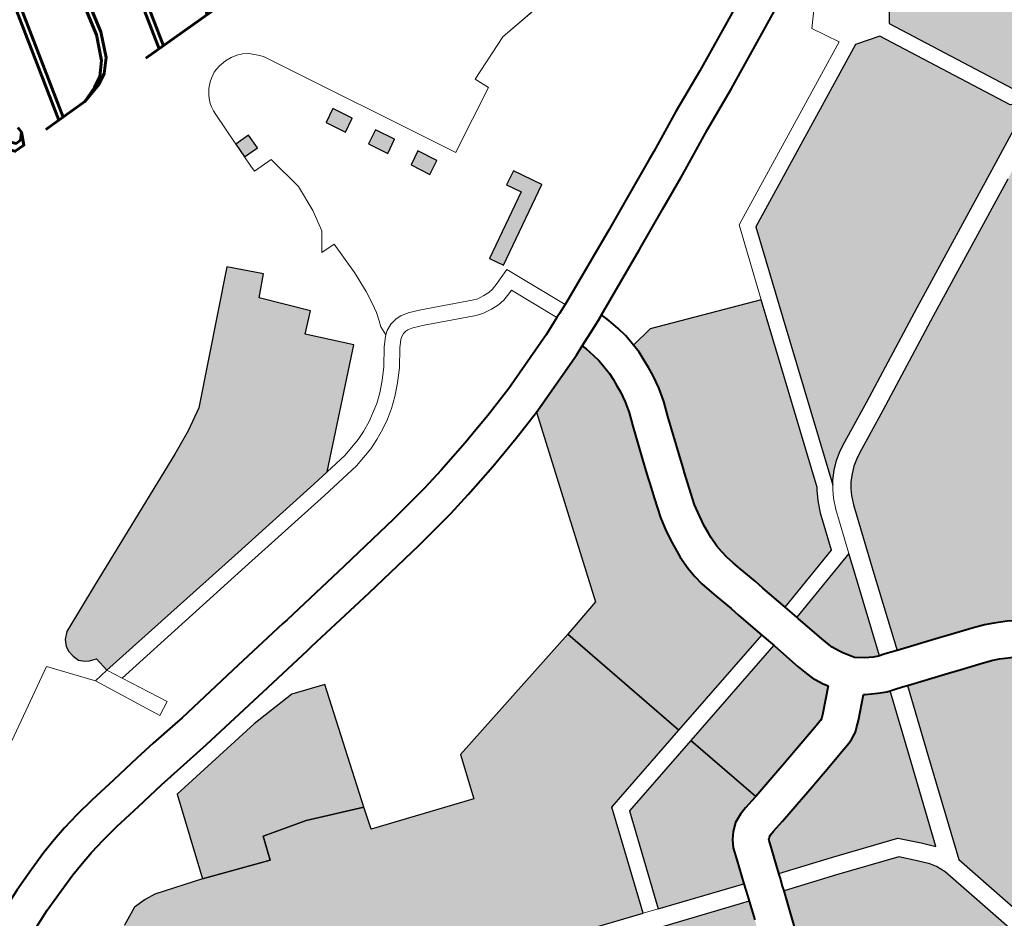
# Model space of a CAD drawing. Header units: metres. Extents: x 148316 to 148653, y 486436 to 486744.
# Tile 72 of 110: x 148543.29 to 148547.07, y 486719.75 to 486723.2. Entities that reach past the tile are written whole.
import ezdxf

# ---------------------------------------------------------------- set-up
doc = ezdxf.new("R2010")
doc.units = ezdxf.units.M
doc.header["$MEASUREMENT"] = 0
for name, color, linetype, lineweight in [('WVB-pen-brm-dik 018', 6, 'Continuous', 13), ('WVB-pen-dik 035', 1, 'Continuous', 40), ('WVB-raster-20%', 254, 'Continuous', 30), ('WVB-raster-60%', 253, 'Continuous', 30), ('WVB-tekst-dik 035', 1, 'Continuous', 40)]:
    doc.layers.add(name, color=color, linetype=linetype, lineweight=lineweight)
doc.styles.add('1 200   cursief   0.18', font='ITALICS.shx', dxfattribs={"height": 0.36})

# ---------------------------------------------------------------- blocks, each defined once
blk = doc.blocks.new('INZET')
at = {"layer": 'WVB-raster-20%'}
for points in [[(-0.098469, -0.043635), (-0.098462, -0.043335), (-0.098162, -0.043335), (-0.098168, -0.043635)], [(-0.096614, -0.04437), (-0.096808, -0.044005), (-0.096545, -0.043861), (-0.096351, -0.044226)], [(-0.096186, -0.045174), (-0.09638, -0.04481), (-0.096117, -0.044666), (-0.095923, -0.04503)], [(-0.106348, -0.050137), (-0.106384, -0.04984), (-0.106516, -0.0498), (-0.106592, -0.049749), (-0.106678, -0.049663), (-0.106723, -0.049542), (-0.106733, -0.04942), (-0.106723, -0.049314), (-0.106657, -0.049193), (-0.106541, -0.049086), (-0.105578, -0.048667), (-0.102875, -0.047509), (-0.102406, -0.047297), (-0.101984, -0.047052), (-0.099972, -0.045157), (-0.099473, -0.045676), (-0.099809, -0.046005), (-0.099151, -0.046778), (-0.099496, -0.047082), (-0.09885, -0.047797), (-0.100684, -0.049487), (-0.10103, -0.049531), (-0.103066, -0.049764)], [(-0.095761, -0.045973), (-0.095951, -0.045615), (-0.095688, -0.045471), (-0.095498, -0.045829)], [(-0.095619, -0.048216), (-0.095765, -0.047954), (-0.094525, -0.047263), (-0.094674, -0.046992), (-0.09441, -0.046848), (-0.094119, -0.04738)], [(-0.100655, -0.059926), (-0.101862, -0.059507), (-0.104398, -0.058649), (-0.107002, -0.057775), (-0.107231, -0.057703), (-0.107408, -0.05768), (-0.107568, -0.057663), (-0.107719, -0.057669), (-0.107863, -0.05768), (-0.108028, -0.057716), (-0.108208, -0.057774), (-0.110109, -0.058703), (-0.112111, -0.059689), (-0.113215, -0.057781), (-0.112224, -0.057252), (-0.112722, -0.056289), (-0.108913, -0.05433), (-0.108556, -0.054157), (-0.108307, -0.054157), (-0.108091, -0.054179), (-0.107178, -0.05447), (-0.105907, -0.054932), (-0.105752, -0.05448), (-0.105245, -0.054619), (-0.1049, -0.054713), (-0.103848, -0.055146), (-0.103983, -0.055575), (-0.102032, -0.056247), (-0.101746, -0.055401), (-0.098725, -0.05471), (-0.098055, -0.057456), (-0.099961, -0.057913)], [(-0.098749, -0.060586), (-0.100371, -0.060024), (-0.099731, -0.058166), (-0.097984, -0.057747), (-0.097593, -0.059351), (-0.097609, -0.059355), (-0.097878, -0.059416), (-0.098026, -0.059461), (-0.098196, -0.059534), (-0.098336, -0.059648), (-0.098435, -0.059761), (-0.098514, -0.059903), (-0.098593, -0.060131)], [(-0.095873, -0.066523), (-0.095956, -0.066182), (-0.096019, -0.06591), (-0.096046, -0.065799), (-0.096106, -0.065557), (-0.096151, -0.065367), (-0.096218, -0.065094), (-0.096256, -0.064951), (-0.096373, -0.064479), (-0.096401, -0.064364), (-0.096446, -0.064247), (-0.096538, -0.064086), (-0.096646, -0.063958), (-0.096799, -0.063856), (-0.096914, -0.063804), (-0.09711, -0.063739), (-0.097346, -0.063663), (-0.097614, -0.063571), (-0.09771, -0.063538), (-0.097962, -0.063453), (-0.098358, -0.063317), (-0.098429, -0.063292), (-0.098441, -0.063285), (-0.098474, -0.063259), (-0.098497, -0.063233), (-0.098516, -0.063198), (-0.098529, -0.063164), (-0.098565, -0.06301), (-0.098586, -0.062903), (-0.098623, -0.062709), (-0.098634, -0.06261), (-0.098639, -0.062494), (-0.098637, -0.062467), (-0.098624, -0.062388), (-0.098598, -0.062308), (-0.098539, -0.06213), (-0.098501, -0.062018), (-0.09832, -0.061499), (-0.0982, -0.061146), (-0.097199, -0.061479), (-0.096026, -0.061891), (-0.095777, -0.062156), (-0.095616, -0.062345), (-0.09554, -0.062465), (-0.095463, -0.062646), (-0.095068, -0.064302), (-0.09467, -0.066228)]]:
    blk.add_hatch(color=256, dxfattribs=at).paths.add_polyline_path(points)
at = {"layer": 'WVB-raster-20%', "extrusion": (0, 0, -1)}
for points in [[(0.085205, -0.051337), (0.084402, -0.050944), (0.082997, -0.050259), (0.082683, -0.050094), (0.081821, -0.049593), (0.080679, -0.048933), (0.082344, -0.046089), (0.086076, -0.047963), (0.086596, -0.048328), (0.086884, -0.048733), (0.085676, -0.051122)], [(0.092915, -0.055332), (0.09286, -0.055254), (0.092726, -0.055115), (0.092582, -0.054988), (0.092443, -0.054898), (0.092303, -0.054816), (0.091449, -0.054408), (0.089614, -0.053491), (0.086913, -0.052174), (0.085553, -0.051508), (0.085897, -0.051351), (0.087173, -0.048827), (0.087646, -0.048681), (0.091237, -0.050429), (0.091816, -0.05211)], [(0.090308, -0.060963), (0.087131, -0.060204), (0.08692, -0.059668), (0.087054, -0.059441), (0.087209, -0.059119), (0.087234, -0.05877), (0.087105, -0.058486), (0.087093, -0.058216), (0.086964, -0.057816), (0.087157, -0.057442), (0.088588, -0.056913), (0.088446, -0.056332), (0.086989, -0.055533), (0.08552, -0.0557), (0.0853, -0.055416), (0.084086, -0.054452), (0.085373, -0.051809), (0.086759, -0.052489), (0.089459, -0.053805), (0.091295, -0.054722), (0.092139, -0.055126), (0.092259, -0.055196), (0.09237, -0.055268), (0.092484, -0.055368), (0.092589, -0.055477), (0.092669, -0.055591), (0.092736, -0.055705), (0.09281, -0.055873), (0.093234, -0.057111), (0.093751, -0.05864), (0.092972, -0.058905), (0.092729, -0.058989), (0.092326, -0.059128), (0.092097, -0.059211), (0.09193, -0.059286), (0.0917, -0.059407), (0.091522, -0.059513), (0.091375, -0.05962), (0.091256, -0.059717), (0.091053, -0.059899), (0.090925, -0.060036), (0.090766, -0.060214), (0.090664, -0.060356), (0.090477, -0.060622), (0.090349, -0.060861)], [(0.09433, -0.066144), (0.094152, -0.066101), (0.093064, -0.065832), (0.093202, -0.065268), (0.092741, -0.064511), (0.091934, -0.064312), (0.091922, -0.06431), (0.092163, -0.063363), (0.092359, -0.062497), (0.092005, -0.061368), (0.091, -0.061128), (0.091074, -0.060991), (0.091236, -0.06076), (0.091314, -0.060651), (0.09144, -0.060509), (0.091543, -0.0604), (0.091711, -0.060249), (0.091801, -0.060176), (0.091908, -0.060098), (0.092043, -0.060017), (0.092237, -0.059915), (0.09236, -0.05986), (0.092559, -0.059788), (0.092958, -0.059651), (0.093199, -0.059567), (0.093976, -0.059303), (0.094445, -0.06066), (0.095114, -0.062599), (0.094726, -0.064226), (0.094631, -0.064687), (0.093733, -0.064466), (0.093601, -0.064995), (0.093931, -0.065496), (0.094439, -0.065617)], [(0.097302, -0.066153), (0.097233, -0.066135), (0.096715, -0.066008), (0.096726, -0.065965), (0.096786, -0.065723), (0.096832, -0.065532), (0.096897, -0.065267), (0.096934, -0.065124), (0.097052, -0.064647), (0.09707, -0.064573), (0.09708, -0.064547), (0.097114, -0.064489), (0.097116, -0.064486), (0.09714, -0.06447), (0.097169, -0.064457), (0.097328, -0.064405), (0.097568, -0.064327), (0.097841, -0.064233), (0.097935, -0.064201), (0.098187, -0.064116), (0.098589, -0.063978), (0.098711, -0.063935), (0.098829, -0.063872), (0.098958, -0.063767), (0.099069, -0.063643), (0.099155, -0.06349), (0.099201, -0.063363), (0.099249, -0.063158), (0.099273, -0.063038), (0.099316, -0.062813), (0.099332, -0.062662), (0.09934, -0.062483), (0.099333, -0.062382), (0.099306, -0.062221), (0.099263, -0.062089), (0.099203, -0.061908), (0.099163, -0.06179), (0.098982, -0.061271), (0.098862, -0.060918), (0.100485, -0.060355), (0.101094, -0.062121), (0.100889, -0.063047), (0.100628, -0.064093), (0.099297, -0.064554), (0.09755, -0.065157)]]:
    blk.add_hatch(color=256, dxfattribs=at).paths.add_polyline_path(points)
at = {"layer": 'WVB-raster-60%', "extrusion": (0, 0, -1)}
for points in [[(0.098055, -0.057456), (0.095695, -0.05689), (0.09584, -0.056326), (0.095882, -0.056134), (0.095977, -0.055775), (0.096018, -0.0556), (0.096064, -0.055415), (0.096091, -0.055226), (0.09611, -0.055027), (0.096107, -0.05476), (0.096094, -0.054628), (0.096074, -0.054447), (0.096036, -0.054199), (0.095974, -0.053916), (0.095858, -0.053556), (0.09576, -0.053265), (0.095728, -0.05317), (0.095658, -0.052961), (0.095392, -0.05218), (0.095295, -0.051922), (0.095238, -0.051711), (0.0952, -0.051507), (0.095188, -0.051369), (0.095175, -0.051226), (0.095167, -0.051091), (0.095178, -0.050882), (0.095187, -0.050771), (0.095215, -0.050634), (0.095257, -0.050447), (0.095288, -0.050357), (0.095479, -0.050436), (0.096689, -0.05087), (0.096743, -0.050886), (0.097932, -0.054512), (0.098725, -0.05471)], [(0.095019, -0.05671), (0.093655, -0.056336), (0.093416, -0.055636), (0.093316, -0.055409), (0.093216, -0.055238), (0.093185, -0.055194), (0.0921, -0.052013), (0.09197, -0.051635), (0.094033, -0.050851), (0.094475, -0.050917), (0.094466, -0.051092), (0.094477, -0.05128), (0.094491, -0.051433), (0.094506, -0.051601), (0.094554, -0.051866), (0.094628, -0.052137), (0.094733, -0.052416), (0.094995, -0.053186), (0.095065, -0.053393), (0.095097, -0.053487), (0.095193, -0.053775), (0.095298, -0.054098), (0.095347, -0.054327), (0.09538, -0.054538), (0.095397, -0.054701), (0.095407, -0.054798), (0.095409, -0.054998), (0.095396, -0.055143), (0.095376, -0.055281), (0.095337, -0.055437), (0.095298, -0.055607), (0.095201, -0.055969), (0.095159, -0.056164)], [(0.094083, -0.058529), (0.093565, -0.056998), (0.093423, -0.056583), (0.094948, -0.057001), (0.09494, -0.057035), (0.0948, -0.057617), (0.094752, -0.057794), (0.094731, -0.057861), (0.094665, -0.057998), (0.094624, -0.058071), (0.094495, -0.058272), (0.094344, -0.058393), (0.094196, -0.058477), (0.094107, -0.058521)], [(0.097593, -0.059351), (0.097019, -0.059209), (0.096771, -0.059147), (0.096674, -0.059122), (0.096397, -0.059053), (0.095858, -0.058915), (0.095739, -0.058884), (0.095731, -0.058882), (0.095696, -0.058863), (0.095678, -0.058849), (0.095612, -0.058789), (0.095227, -0.058425), (0.095285, -0.058323), (0.095384, -0.058119), (0.095424, -0.05799), (0.095478, -0.057791), (0.09562, -0.057198), (0.095624, -0.057181), (0.097984, -0.057747)], [(0.095327, -0.062144), (0.094776, -0.060546), (0.094308, -0.059192), (0.094369, -0.059173), (0.094525, -0.059096), (0.094738, -0.058975), (0.094766, -0.058952), (0.095136, -0.059303), (0.095226, -0.059384), (0.095313, -0.059453), (0.095443, -0.059521), (0.095528, -0.059553), (0.095686, -0.059593), (0.096224, -0.059731), (0.096504, -0.059801), (0.096601, -0.059826), (0.09685, -0.059888), (0.097447, -0.060036), (0.0977, -0.060094), (0.097786, -0.060119), (0.09783, -0.060139), (0.097849, -0.060154), (0.097859, -0.060165), (0.097873, -0.06019), (0.097932, -0.060359), (0.098088, -0.060814), (0.097086, -0.061148), (0.095829, -0.061589), (0.095516, -0.061923)]]:
    blk.add_hatch(color=256, dxfattribs=at).paths.add_polyline_path(points)
at = {"layer": 'WVB-raster-60%'}
blk.add_hatch(color=256, dxfattribs=at).paths.add_polyline_path([(-0.103848, -0.055146), (-0.1049, -0.054713), (-0.105245, -0.054619), (-0.105752, -0.05448), (-0.105907, -0.054932), (-0.107178, -0.05447), (-0.106628, -0.052864), (-0.10464, -0.052617), (-0.103716, -0.052576), (-0.103091, -0.05279)])
at = {"layer": 'WVB-pen-brm-dik 018'}
for p, q in [((-0.097999, -0.041969), (-0.098112, -0.042032)), ((-0.098112, -0.042032), (-0.097999, -0.041969)), ((-0.097932, -0.041948), (-0.097999, -0.041969)), ((-0.097999, -0.041969), (-0.097932, -0.041948)), ((-0.097848, -0.041927), (-0.097932, -0.041948)), ((-0.097932, -0.041948), (-0.097848, -0.041927)), ((-0.097698, -0.041914), (-0.097848, -0.041927)), ((-0.097848, -0.041927), (-0.097698, -0.041914)), ((-0.09757, -0.041927), (-0.097698, -0.041914)), ((-0.097698, -0.041914), (-0.09757, -0.041927)), ((-0.097453, -0.041953), (-0.09757, -0.041927)), ((-0.09757, -0.041927), (-0.097453, -0.041953)), ((-0.097352, -0.041995), (-0.097453, -0.041953)), ((-0.097453, -0.041953), (-0.097352, -0.041995)), ((-0.09725, -0.042063), (-0.097352, -0.041995)), ((-0.097352, -0.041995), (-0.09725, -0.042063)), ((-0.098305, -0.042213), (-0.098336, -0.042262)), ((-0.098336, -0.042262), (-0.098305, -0.042213)), ((-0.098265, -0.042162), (-0.098305, -0.042213)), ((-0.098305, -0.042213), (-0.098265, -0.042162)), ((-0.098168, -0.042073), (-0.098265, -0.042162)), ((-0.098265, -0.042162), (-0.098168, -0.042073)), ((-0.098112, -0.042032), (-0.098168, -0.042073)), ((-0.098168, -0.042073), (-0.098112, -0.042032)), ((-0.097122, -0.04219), (-0.09725, -0.042063)), ((-0.09725, -0.042063), (-0.097122, -0.04219)), ((-0.097052, -0.04227), (-0.097122, -0.04219)), ((-0.097122, -0.04219), (-0.097052, -0.04227)), ((-0.098372, -0.042327), (-0.098409, -0.042413)), ((-0.098409, -0.042413), (-0.098372, -0.042327)), ((-0.098336, -0.042262), (-0.098372, -0.042327)), ((-0.098372, -0.042327), (-0.098336, -0.042262)), ((-0.095112, -0.045917), (-0.097052, -0.04227)), ((-0.097052, -0.04227), (-0.095112, -0.045917)), ((-0.098441, -0.042563), (-0.098446, -0.042651)), ((-0.098446, -0.042651), (-0.098441, -0.042563)), ((-0.098428, -0.042482), (-0.098441, -0.042563)), ((-0.098441, -0.042563), (-0.098428, -0.042482)), ((-0.098409, -0.042413), (-0.098428, -0.042482)), ((-0.098428, -0.042482), (-0.098409, -0.042413)), ((-0.098446, -0.042651), (-0.098462, -0.043335)), ((-0.098462, -0.043335), (-0.098446, -0.042651)), ((-0.098469, -0.043635), (-0.098462, -0.043335)), ((-0.098462, -0.043335), (-0.098162, -0.043335)), ((-0.098162, -0.043335), (-0.098168, -0.043635)), ((-0.098469, -0.043635), (-0.098473, -0.043847)), ((-0.098473, -0.043847), (-0.098469, -0.043635)), ((-0.098168, -0.043635), (-0.098469, -0.043635)), ((-0.098473, -0.043847), (-0.098476, -0.043967)), ((-0.098476, -0.043967), (-0.098473, -0.043847)), ((-0.096545, -0.043861), (-0.096808, -0.044005)), ((-0.096351, -0.044226), (-0.096545, -0.043861)), ((-0.098476, -0.043967), (-0.098081, -0.043973)), ((-0.098081, -0.043973), (-0.098476, -0.043967)), ((-0.098081, -0.043973), (-0.097953, -0.044702)), ((-0.097953, -0.044702), (-0.098081, -0.043973)), ((-0.096808, -0.044005), (-0.096614, -0.04437)), ((-0.096614, -0.04437), (-0.096351, -0.044226)), ((-0.090703, -0.044414), (-0.093087, -0.044631)), ((-0.093087, -0.044631), (-0.090703, -0.044414)), ((-0.096117, -0.044666), (-0.09638, -0.04481)), ((-0.095923, -0.04503), (-0.096117, -0.044666)), ((-0.093087, -0.044631), (-0.093993, -0.044986)), ((-0.093993, -0.044986), (-0.093087, -0.044631)), ((-0.097953, -0.044702), (-0.097997, -0.045237)), ((-0.097997, -0.045237), (-0.097953, -0.044702)), ((-0.09638, -0.04481), (-0.096186, -0.045174)), ((-0.096186, -0.045174), (-0.095923, -0.04503)), ((-0.093993, -0.044986), (-0.093875, -0.045262)), ((-0.093875, -0.045262), (-0.093993, -0.044986)), ((-0.101984, -0.047052), (-0.099972, -0.045157)), ((-0.099972, -0.045157), (-0.099473, -0.045676)), ((-0.097997, -0.045237), (-0.098085, -0.045651)), ((-0.098085, -0.045651), (-0.097997, -0.045237)), ((-0.093875, -0.045262), (-0.095084, -0.0459)), ((-0.095084, -0.0459), (-0.093875, -0.045262)), ((-0.095688, -0.045471), (-0.095951, -0.045615)), ((-0.095951, -0.045615), (-0.095761, -0.045973)), ((-0.095498, -0.045829), (-0.095688, -0.045471)), ((-0.099473, -0.045676), (-0.099809, -0.046005)), ((-0.098085, -0.045651), (-0.098326, -0.045994)), ((-0.098326, -0.045994), (-0.098085, -0.045651)), ((-0.099809, -0.046005), (-0.099151, -0.046778)), ((-0.098326, -0.045994), (-0.098038, -0.045999)), ((-0.098038, -0.045999), (-0.098326, -0.045994)), ((-0.098038, -0.045999), (-0.098032, -0.046668)), ((-0.098032, -0.046668), (-0.098038, -0.045999)), ((-0.095761, -0.045973), (-0.095498, -0.045829)), ((-0.095084, -0.0459), (-0.095112, -0.045917)), ((-0.095112, -0.045917), (-0.095084, -0.0459)), ((-0.098032, -0.046668), (-0.098066, -0.047097)), ((-0.098066, -0.047097), (-0.098032, -0.046668)), ((-0.099151, -0.046778), (-0.099496, -0.047082)), ((-0.09441, -0.046848), (-0.094674, -0.046992)), ((-0.094119, -0.04738), (-0.09441, -0.046848)), ((-0.090378, -0.047357), (-0.089284, -0.046839)), ((-0.102406, -0.047297), (-0.101984, -0.047052)), ((-0.099496, -0.047082), (-0.09885, -0.047797)), ((-0.098066, -0.047097), (-0.0981, -0.047362)), ((-0.0981, -0.047362), (-0.098066, -0.047097)), ((-0.094674, -0.046992), (-0.094525, -0.047263)), ((-0.088104, -0.047042), (-0.088981, -0.04747)), ((-0.102875, -0.047509), (-0.102406, -0.047297)), ((-0.094525, -0.047263), (-0.095765, -0.047954)), ((-0.105578, -0.048667), (-0.102875, -0.047509)), ((-0.0981, -0.047362), (-0.098139, -0.047543)), ((-0.098139, -0.047543), (-0.0981, -0.047362)), ((-0.095619, -0.048216), (-0.094119, -0.04738)), ((-0.091208, -0.047731), (-0.090378, -0.047357)), ((-0.088981, -0.04747), (-0.090079, -0.04799)), ((-0.09819, -0.047701), (-0.098229, -0.047814)), ((-0.098229, -0.047814), (-0.09819, -0.047701)), ((-0.098139, -0.047543), (-0.09819, -0.047701)), ((-0.09819, -0.047701), (-0.098139, -0.047543)), ((-0.088155, -0.047947), (-0.087871, -0.047634)), ((-0.087871, -0.047634), (-0.088155, -0.047947)), ((-0.09885, -0.047797), (-0.100684, -0.049487)), ((-0.098229, -0.047814), (-0.098238, -0.047997)), ((-0.098238, -0.047997), (-0.098229, -0.047814)), ((-0.098043, -0.047882), (-0.098172, -0.047944)), ((-0.098172, -0.047944), (-0.098043, -0.047882)), ((-0.0979, -0.047857), (-0.098043, -0.047882)), ((-0.098043, -0.047882), (-0.0979, -0.047857)), ((-0.09779, -0.047864), (-0.0979, -0.047857)), ((-0.0979, -0.047857), (-0.09779, -0.047864)), ((-0.097643, -0.047902), (-0.09779, -0.047864)), ((-0.09779, -0.047864), (-0.097643, -0.047902)), ((-0.091999, -0.04811), (-0.091208, -0.047731)), ((-0.098264, -0.048018), (-0.098396, -0.048165)), ((-0.098396, -0.048165), (-0.098264, -0.048018)), ((-0.098238, -0.047997), (-0.098264, -0.048018)), ((-0.098264, -0.048018), (-0.098238, -0.047997)), ((-0.098172, -0.047944), (-0.098238, -0.047997)), ((-0.098238, -0.047997), (-0.098172, -0.047944)), ((-0.097415, -0.047994), (-0.097643, -0.047902)), ((-0.097643, -0.047902), (-0.097415, -0.047994)), ((-0.0965, -0.048418), (-0.097415, -0.047994)), ((-0.097415, -0.047994), (-0.0965, -0.048418)), ((-0.095765, -0.047954), (-0.095619, -0.048216)), ((-0.090079, -0.04799), (-0.090913, -0.048366)), ((-0.087873, -0.048458), (-0.088155, -0.047947)), ((-0.088155, -0.047947), (-0.087873, -0.048458)), ((-0.098396, -0.048165), (-0.098625, -0.048476)), ((-0.098625, -0.048476), (-0.098396, -0.048165)), ((-0.098057, -0.048236), (-0.098163, -0.048355)), ((-0.098163, -0.048355), (-0.098057, -0.048236)), ((-0.098011, -0.0482), (-0.098057, -0.048236)), ((-0.098057, -0.048236), (-0.098011, -0.0482)), ((-0.097951, -0.048171), (-0.098011, -0.0482)), ((-0.098011, -0.0482), (-0.097951, -0.048171)), ((-0.097883, -0.048159), (-0.097951, -0.048171)), ((-0.097951, -0.048171), (-0.097883, -0.048159)), ((-0.097837, -0.048162), (-0.097883, -0.048159)), ((-0.097883, -0.048159), (-0.097837, -0.048162)), ((-0.097737, -0.048188), (-0.097837, -0.048162)), ((-0.097837, -0.048162), (-0.097737, -0.048188)), ((-0.097534, -0.04827), (-0.097737, -0.048188)), ((-0.097737, -0.048188), (-0.097534, -0.04827)), ((-0.096611, -0.048698), (-0.097534, -0.04827)), ((-0.097534, -0.04827), (-0.096611, -0.048698)), ((-0.09279, -0.048475), (-0.092148, -0.048179)), ((-0.092148, -0.048179), (-0.091999, -0.04811)), ((-0.098163, -0.048355), (-0.098393, -0.048668)), ((-0.098393, -0.048668), (-0.098163, -0.048355)), ((-0.096397, -0.048453), (-0.0965, -0.048418)), ((-0.0965, -0.048418), (-0.096397, -0.048453)), ((-0.096264, -0.048473), (-0.096397, -0.048453)), ((-0.096397, -0.048453), (-0.096264, -0.048473)), ((-0.095919, -0.048429), (-0.096063, -0.04847)), ((-0.096063, -0.04847), (-0.095919, -0.048429)), ((-0.095613, -0.048319), (-0.095919, -0.048429)), ((-0.095919, -0.048429), (-0.095613, -0.048319)), ((-0.095089, -0.049518), (-0.095613, -0.048319)), ((-0.095613, -0.048319), (-0.095089, -0.049518)), ((-0.090913, -0.048366), (-0.091701, -0.048744)), ((-0.09148, -0.050214), (-0.087873, -0.048458)), ((-0.087873, -0.048458), (-0.09148, -0.050214)), ((-0.086884, -0.048733), (-0.086596, -0.048328)), ((-0.098625, -0.048476), (-0.098803, -0.048668)), ((-0.098803, -0.048668), (-0.098625, -0.048476)), ((-0.096151, -0.048481), (-0.096264, -0.048473)), ((-0.096264, -0.048473), (-0.096151, -0.048481)), ((-0.096063, -0.04847), (-0.096151, -0.048481)), ((-0.096151, -0.048481), (-0.096063, -0.04847)), ((-0.093601, -0.048849), (-0.09279, -0.048475)), ((-0.106541, -0.049086), (-0.105578, -0.048667)), ((-0.098979, -0.048834), (-0.099147, -0.048968)), ((-0.099147, -0.048968), (-0.098979, -0.048834)), ((-0.098803, -0.048668), (-0.098979, -0.048834)), ((-0.098979, -0.048834), (-0.098803, -0.048668)), ((-0.098393, -0.048668), (-0.09859, -0.048879)), ((-0.09859, -0.048879), (-0.098393, -0.048668)), ((-0.096467, -0.048746), (-0.096611, -0.048698)), ((-0.096611, -0.048698), (-0.096467, -0.048746)), ((-0.096297, -0.048771), (-0.096467, -0.048746)), ((-0.096467, -0.048746), (-0.096297, -0.048771)), ((-0.096144, -0.048782), (-0.096297, -0.048771)), ((-0.096297, -0.048771), (-0.096144, -0.048782)), ((-0.096003, -0.048765), (-0.096144, -0.048782)), ((-0.096144, -0.048782), (-0.096003, -0.048765)), ((-0.095827, -0.048715), (-0.096003, -0.048765)), ((-0.096003, -0.048765), (-0.095827, -0.048715)), ((-0.095775, -0.048696), (-0.095827, -0.048715)), ((-0.095827, -0.048715), (-0.095775, -0.048696)), ((-0.095366, -0.049632), (-0.095775, -0.048696)), ((-0.095775, -0.048696), (-0.095366, -0.049632)), ((-0.091855, -0.048815), (-0.092496, -0.04911)), ((-0.091701, -0.048744), (-0.091855, -0.048815)), ((-0.091237, -0.050429), (-0.087646, -0.048681)), ((-0.087646, -0.048681), (-0.087173, -0.048827)), ((-0.087173, -0.048827), (-0.085897, -0.051351)), ((-0.085676, -0.051122), (-0.086884, -0.048733)), ((-0.099147, -0.048968), (-0.099312, -0.049076)), ((-0.099312, -0.049076), (-0.099147, -0.048968)), ((-0.09859, -0.048879), (-0.098782, -0.049061)), ((-0.098782, -0.049061), (-0.09859, -0.048879)), ((-0.095022, -0.04949), (-0.093601, -0.048849)), ((-0.106723, -0.049314), (-0.106657, -0.049193)), ((-0.106657, -0.049193), (-0.106541, -0.049086)), ((-0.099467, -0.049166), (-0.099668, -0.049258)), ((-0.099668, -0.049258), (-0.099467, -0.049166)), ((-0.099312, -0.049076), (-0.099467, -0.049166)), ((-0.099467, -0.049166), (-0.099312, -0.049076)), ((-0.098971, -0.049211), (-0.099154, -0.049332)), ((-0.099154, -0.049332), (-0.098971, -0.049211)), ((-0.098782, -0.049061), (-0.098971, -0.049211)), ((-0.098971, -0.049211), (-0.098782, -0.049061)), ((-0.092496, -0.04911), (-0.09331, -0.049486)), ((-0.10725, -0.049408), (-0.108622, -0.050184)), ((-0.108622, -0.050184), (-0.10725, -0.049408)), ((-0.106645, -0.050175), (-0.10725, -0.049408)), ((-0.10725, -0.049408), (-0.106645, -0.050175)), ((-0.106733, -0.04942), (-0.106723, -0.049314)), ((-0.09984, -0.049326), (-0.100216, -0.049427)), ((-0.100216, -0.049427), (-0.09984, -0.049326)), ((-0.099668, -0.049258), (-0.09984, -0.049326)), ((-0.09984, -0.049326), (-0.099668, -0.049258)), ((-0.099154, -0.049332), (-0.09933, -0.049433)), ((-0.09933, -0.049433), (-0.099154, -0.049332)), ((-0.106723, -0.049542), (-0.106733, -0.04942)), ((-0.106678, -0.049663), (-0.106723, -0.049542)), ((-0.10103, -0.049531), (-0.103066, -0.049764)), ((-0.100684, -0.049487), (-0.10103, -0.049531)), ((-0.100216, -0.049427), (-0.100684, -0.049487)), ((-0.100684, -0.049487), (-0.100216, -0.049427)), ((-0.09955, -0.049533), (-0.099745, -0.049611)), ((-0.099745, -0.049611), (-0.09955, -0.049533)), ((-0.09933, -0.049433), (-0.09955, -0.049533)), ((-0.09955, -0.049533), (-0.09933, -0.049433)), ((-0.095366, -0.049632), (-0.095278, -0.049596)), ((-0.095278, -0.049596), (-0.095089, -0.049518)), ((-0.095089, -0.049518), (-0.095022, -0.04949)), ((-0.09331, -0.049486), (-0.09464, -0.050086)), ((-0.106592, -0.049749), (-0.106678, -0.049663)), ((-0.106516, -0.0498), (-0.106592, -0.049749)), ((-0.103066, -0.049764), (-0.106348, -0.050137)), ((-0.100158, -0.049722), (-0.100994, -0.049829)), ((-0.100994, -0.049829), (-0.100158, -0.049722)), ((-0.099745, -0.049611), (-0.100158, -0.049722)), ((-0.100158, -0.049722), (-0.099745, -0.049611)), ((-0.096908, -0.050205), (-0.095731, -0.049782)), ((-0.095731, -0.049782), (-0.095366, -0.049632)), ((-0.106384, -0.04984), (-0.106516, -0.0498)), ((-0.106348, -0.050137), (-0.106384, -0.04984)), ((-0.100994, -0.049829), (-0.103032, -0.050062)), ((-0.103032, -0.050062), (-0.100994, -0.049829)), ((-0.106348, -0.050137), (-0.106645, -0.050175)), ((-0.106645, -0.050175), (-0.106348, -0.050137)), ((-0.106196, -0.050435), (-0.106348, -0.050137)), ((-0.106348, -0.050137), (-0.106196, -0.050435)), ((-0.103032, -0.050062), (-0.106196, -0.050435)), ((-0.106196, -0.050435), (-0.103032, -0.050062)), ((-0.09464, -0.050086), (-0.094582, -0.050256)), ((-0.10602, -0.051436), (-0.106645, -0.050175)), ((-0.106645, -0.050175), (-0.10602, -0.051436)), ((-0.097538, -0.050394), (-0.096908, -0.050205)), ((-0.094582, -0.050256), (-0.09453, -0.050488)), ((-0.09197, -0.051635), (-0.09148, -0.050214)), ((-0.09148, -0.050214), (-0.09197, -0.051635)), ((-0.106196, -0.050435), (-0.105752, -0.051303)), ((-0.105752, -0.051303), (-0.106196, -0.050435)), ((-0.0982, -0.05057), (-0.097888, -0.050487)), ((-0.097888, -0.050487), (-0.097538, -0.050394)), ((-0.09453, -0.050488), (-0.094492, -0.050674)), ((-0.091816, -0.05211), (-0.091237, -0.050429)), ((-0.099343, -0.050829), (-0.09888, -0.050731)), ((-0.09888, -0.050731), (-0.0982, -0.05057)), ((-0.094492, -0.050674), (-0.09448, -0.050836)), ((-0.100173, -0.05097), (-0.099343, -0.050829)), ((-0.097932, -0.054512), (-0.096743, -0.050886)), ((-0.096743, -0.050886), (-0.097347, -0.051068)), ((-0.09448, -0.050836), (-0.094475, -0.050917)), ((-0.094475, -0.050917), (-0.094033, -0.050851)), ((-0.094033, -0.050851), (-0.09197, -0.051635)), ((-0.101472, -0.051156), (-0.100173, -0.05097)), ((-0.097347, -0.051068), (-0.097708, -0.051163)), ((-0.105752, -0.051303), (-0.10602, -0.051436)), ((-0.10602, -0.051436), (-0.105752, -0.051303)), ((-0.102962, -0.051356), (-0.101472, -0.051156)), ((-0.098029, -0.051249), (-0.098727, -0.051414)), ((-0.097708, -0.051163), (-0.098029, -0.051249)), ((-0.104233, -0.051522), (-0.103078, -0.051372)), ((-0.103078, -0.051372), (-0.102962, -0.051356)), ((-0.098727, -0.051414), (-0.099212, -0.051516)), ((-0.105699, -0.051721), (-0.104233, -0.051522)), ((-0.100064, -0.051662), (-0.101376, -0.05185)), ((-0.099212, -0.051516), (-0.100064, -0.051662)), ((-0.09197, -0.051635), (-0.0921, -0.052013)), ((-0.085553, -0.051508), (-0.086913, -0.052174)), ((-0.107462, -0.051931), (-0.106859, -0.05185)), ((-0.106859, -0.05185), (-0.106437, -0.051799)), ((-0.106437, -0.051799), (-0.105882, -0.051741)), ((-0.105882, -0.051741), (-0.105699, -0.051721)), ((-0.101376, -0.05185), (-0.102869, -0.05205)), ((-0.108423, -0.052068), (-0.108032, -0.052004)), ((-0.108032, -0.052004), (-0.107462, -0.051931)), ((-0.102869, -0.05205), (-0.102987, -0.052066)), ((-0.0921, -0.052013), (-0.093185, -0.055194)), ((-0.109367, -0.052291), (-0.109065, -0.052208)), ((-0.109065, -0.052208), (-0.108769, -0.052136)), ((-0.108769, -0.052136), (-0.108423, -0.052068)), ((-0.104141, -0.052216), (-0.105615, -0.052416)), ((-0.102987, -0.052066), (-0.104141, -0.052216)), ((-0.092915, -0.055332), (-0.091816, -0.05211)), ((-0.086913, -0.052174), (-0.089614, -0.053491)), ((-0.110203, -0.052575), (-0.109751, -0.052421)), ((-0.109751, -0.052421), (-0.109367, -0.052291)), ((-0.105615, -0.052416), (-0.106359, -0.052495)), ((-0.107371, -0.052625), (-0.107931, -0.052696)), ((-0.10677, -0.052544), (-0.107371, -0.052625)), ((-0.106359, -0.052495), (-0.10677, -0.052544)), ((-0.106628, -0.052864), (-0.10464, -0.052617)), ((-0.10464, -0.052617), (-0.103716, -0.052576)), ((-0.103716, -0.052576), (-0.103091, -0.05279)), ((-0.089459, -0.053805), (-0.086759, -0.052489)), ((-0.108618, -0.05282), (-0.10889, -0.052886)), ((-0.108299, -0.052757), (-0.108618, -0.05282)), ((-0.107931, -0.052696), (-0.108299, -0.052757)), ((-0.103091, -0.05279), (-0.103848, -0.055146)), ((-0.109162, -0.05296), (-0.109526, -0.053084)), ((-0.10889, -0.052886), (-0.109162, -0.05296)), ((-0.107178, -0.05447), (-0.106628, -0.052864)), ((-0.109526, -0.053084), (-0.109958, -0.053231)), ((-0.109958, -0.053231), (-0.110454, -0.053433)), ((-0.089614, -0.053491), (-0.091449, -0.054408)), ((-0.091295, -0.054722), (-0.089459, -0.053805)), ((-0.108913, -0.05433), (-0.108556, -0.054157)), ((-0.108556, -0.054157), (-0.108307, -0.054157)), ((-0.108307, -0.054157), (-0.108091, -0.054179)), ((-0.108091, -0.054179), (-0.107178, -0.05447)), ((-0.098725, -0.05471), (-0.097932, -0.054512)), ((-0.091449, -0.054408), (-0.092303, -0.054816)), ((-0.101746, -0.055401), (-0.098725, -0.05471)), ((-0.092443, -0.054898), (-0.092582, -0.054988)), ((-0.092303, -0.054816), (-0.092443, -0.054898)), ((-0.092139, -0.055126), (-0.091295, -0.054722)), ((-0.092582, -0.054988), (-0.092726, -0.055115)), ((-0.103848, -0.055146), (-0.103983, -0.055575)), ((-0.093216, -0.055238), (-0.093316, -0.055409)), ((-0.093185, -0.055194), (-0.093216, -0.055238)), ((-0.09286, -0.055254), (-0.092915, -0.055332)), ((-0.092726, -0.055115), (-0.09286, -0.055254)), ((-0.092484, -0.055368), (-0.09237, -0.055268)), ((-0.09237, -0.055268), (-0.092259, -0.055196)), ((-0.092259, -0.055196), (-0.092139, -0.055126)), ((-0.102032, -0.056247), (-0.101746, -0.055401)), ((-0.093316, -0.055409), (-0.093416, -0.055636)), ((-0.093048, -0.055546), (-0.092964, -0.055401)), ((-0.092964, -0.055401), (-0.093048, -0.055546)), ((-0.092964, -0.055401), (-0.092915, -0.055332)), ((-0.092915, -0.055332), (-0.092964, -0.055401)), ((-0.092589, -0.055477), (-0.092484, -0.055368)), ((-0.103983, -0.055575), (-0.102032, -0.056247)), ((-0.093416, -0.055636), (-0.093655, -0.056336)), ((-0.093136, -0.055746), (-0.093048, -0.055546)), ((-0.093048, -0.055546), (-0.093136, -0.055746)), ((-0.092736, -0.055705), (-0.092669, -0.055591)), ((-0.092669, -0.055591), (-0.092589, -0.055477)), ((-0.093423, -0.056583), (-0.093136, -0.055746)), ((-0.093136, -0.055746), (-0.093423, -0.056583)), ((-0.09281, -0.055873), (-0.092736, -0.055705)), ((-0.093234, -0.057111), (-0.09281, -0.055873)), ((-0.093655, -0.056336), (-0.095019, -0.05671)), ((-0.094948, -0.057001), (-0.093423, -0.056583)), ((-0.093423, -0.056583), (-0.093565, -0.056998)), ((-0.095019, -0.05671), (-0.095003, -0.056771)), ((-0.095003, -0.056771), (-0.094963, -0.056938)), ((-0.095695, -0.05689), (-0.098055, -0.057456)), ((-0.095682, -0.05694), (-0.095695, -0.05689)), ((-0.095644, -0.057101), (-0.095682, -0.05694)), ((-0.094963, -0.056938), (-0.094948, -0.057001)), ((-0.095624, -0.057181), (-0.095644, -0.057101)), ((-0.093565, -0.056998), (-0.094083, -0.058529)), ((-0.093751, -0.05864), (-0.093234, -0.057111)), ((-0.097984, -0.057747), (-0.095624, -0.057181)), ((-0.098055, -0.057456), (-0.099961, -0.057913)), ((-0.099961, -0.057913), (-0.100655, -0.059926)), ((-0.099731, -0.058166), (-0.097984, -0.057747)), ((-0.100371, -0.060024), (-0.099731, -0.058166)), ((-0.094083, -0.058529), (-0.093992, -0.058557)), ((-0.093992, -0.058557), (-0.093841, -0.058609)), ((-0.093841, -0.058609), (-0.093751, -0.05864)), ((-0.094308, -0.059192), (-0.094776, -0.060546)), ((-0.094211, -0.059222), (-0.094308, -0.059192)), ((-0.094068, -0.059272), (-0.094211, -0.059222)), ((-0.094445, -0.06066), (-0.093976, -0.059303)), ((-0.093976, -0.059303), (-0.094068, -0.059272)), ((-0.100655, -0.059926), (-0.101862, -0.059507)), ((-0.100655, -0.059926), (-0.100371, -0.060024)), ((-0.100371, -0.060024), (-0.100655, -0.059926)), ((-0.098749, -0.060586), (-0.100371, -0.060024)), ((-0.100485, -0.060355), (-0.098862, -0.060918)), ((-0.094776, -0.060546), (-0.095327, -0.062144)), ((-0.098831, -0.060827), (-0.098783, -0.060685)), ((-0.098783, -0.060685), (-0.098749, -0.060586)), ((-0.095114, -0.062599), (-0.094445, -0.06066)), ((-0.098862, -0.060918), (-0.098831, -0.060827)), ((-0.098121, -0.060911), (-0.098169, -0.061052)), ((-0.098088, -0.060814), (-0.098121, -0.060911)), ((-0.097086, -0.061148), (-0.098088, -0.060814)), ((-0.098169, -0.061052), (-0.0982, -0.061146)), ((-0.0982, -0.061146), (-0.097199, -0.061479)), ((-0.095829, -0.061589), (-0.097086, -0.061148)), ((-0.097199, -0.061479), (-0.096026, -0.061891)), ((-0.095516, -0.061923), (-0.095829, -0.061589)), ((-0.096026, -0.061891), (-0.095777, -0.062156)), ((-0.095327, -0.062144), (-0.095516, -0.061923)), ((-0.095777, -0.062156), (-0.095616, -0.062345)), ((-0.095616, -0.062345), (-0.09554, -0.062465)), ((-0.09554, -0.062465), (-0.095463, -0.062646)), ((-0.095463, -0.062646), (-0.095068, -0.064302)), ((-0.094726, -0.064226), (-0.095114, -0.062599))]:
    blk.add_line(p, q, dxfattribs=at)
at = {"layer": 'WVB-pen-dik 035', "flags": 128}
for points in [[(-0.087851, -0.046147), (-0.088407, -0.046411), (-0.089284, -0.046839), (-0.090378, -0.047357)], [(-0.090079, -0.04799), (-0.088981, -0.04747), (-0.088104, -0.047042), (-0.087548, -0.046778)], [(-0.090378, -0.047357), (-0.091208, -0.047731), (-0.091999, -0.04811), (-0.092148, -0.048179)], [(-0.091855, -0.048815), (-0.091701, -0.048744), (-0.090913, -0.048366), (-0.090079, -0.04799)], [(-0.092148, -0.048179), (-0.09279, -0.048475), (-0.093601, -0.048849), (-0.095022, -0.04949), (-0.095089, -0.049518)], [(-0.09464, -0.050086), (-0.09331, -0.049486), (-0.092496, -0.04911), (-0.091855, -0.048815)], [(-0.095089, -0.049518), (-0.095278, -0.049596), (-0.095366, -0.049632)], [(-0.095366, -0.049632), (-0.095731, -0.049782), (-0.096908, -0.050205), (-0.097538, -0.050394), (-0.097888, -0.050487), (-0.0982, -0.05057), (-0.09888, -0.050731), (-0.099343, -0.050829), (-0.100173, -0.05097), (-0.101472, -0.051156), (-0.102962, -0.051356)], [(-0.09464, -0.050086), (-0.094745, -0.050133), (-0.095011, -0.050243), (-0.095288, -0.050357)], [(-0.095288, -0.050357), (-0.095011, -0.050243), (-0.094745, -0.050133), (-0.09464, -0.050086)], [(-0.094475, -0.050917), (-0.09448, -0.050836), (-0.094492, -0.050674), (-0.09453, -0.050488), (-0.094582, -0.050256), (-0.09464, -0.050086)], [(-0.096743, -0.050886), (-0.096689, -0.05087), (-0.095479, -0.050436), (-0.095288, -0.050357)], [(-0.095288, -0.050357), (-0.095257, -0.050447), (-0.095215, -0.050634), (-0.095187, -0.050771), (-0.095178, -0.050882), (-0.095167, -0.051091), (-0.095175, -0.051226), (-0.095188, -0.051369), (-0.0952, -0.051507), (-0.095238, -0.051711), (-0.095295, -0.051922), (-0.095392, -0.05218), (-0.095658, -0.052961), (-0.095728, -0.05317), (-0.09576, -0.053265), (-0.095858, -0.053556), (-0.095974, -0.053916), (-0.096036, -0.054199), (-0.096074, -0.054447), (-0.096094, -0.054628), (-0.096107, -0.05476), (-0.09611, -0.055027), (-0.096091, -0.055226), (-0.096064, -0.055415), (-0.096018, -0.0556), (-0.095977, -0.055775), (-0.095882, -0.056134), (-0.09584, -0.056326), (-0.095695, -0.05689)], [(-0.102869, -0.05205), (-0.101376, -0.05185), (-0.100064, -0.051662), (-0.099212, -0.051516), (-0.098727, -0.051414), (-0.098029, -0.051249), (-0.097708, -0.051163), (-0.097347, -0.051068), (-0.096743, -0.050886)], [(-0.095019, -0.05671), (-0.095159, -0.056164), (-0.095201, -0.055969), (-0.095298, -0.055607), (-0.095337, -0.055437), (-0.095376, -0.055281), (-0.095396, -0.055143), (-0.095409, -0.054998), (-0.095407, -0.054798), (-0.095397, -0.054701), (-0.09538, -0.054538), (-0.095347, -0.054327), (-0.095298, -0.054098), (-0.095193, -0.053775), (-0.095097, -0.053487), (-0.095065, -0.053393), (-0.094995, -0.053186), (-0.094733, -0.052416), (-0.094628, -0.052137), (-0.094554, -0.051866), (-0.094506, -0.051601), (-0.094491, -0.051433), (-0.094477, -0.05128), (-0.094466, -0.051092), (-0.094475, -0.050917)], [(-0.102962, -0.051356), (-0.103078, -0.051372), (-0.104233, -0.051522), (-0.105699, -0.051721), (-0.105882, -0.051741)], [(-0.105882, -0.051741), (-0.106437, -0.051799), (-0.106859, -0.05185), (-0.107462, -0.051931), (-0.108032, -0.052004), (-0.108423, -0.052068), (-0.108769, -0.052136), (-0.109065, -0.052208), (-0.109367, -0.052291), (-0.109751, -0.052421), (-0.110203, -0.052575), (-0.110739, -0.052793), (-0.111041, -0.052939), (-0.111511, -0.053181), (-0.111836, -0.053363), (-0.11217, -0.053571), (-0.112518, -0.053818), (-0.113246, -0.054365), (-0.114362, -0.055271), (-0.114558, -0.055433)], [(-0.114208, -0.056052), (-0.114196, -0.056041), (-0.113918, -0.055812), (-0.112815, -0.054917), (-0.112105, -0.054383), (-0.111782, -0.054154), (-0.11148, -0.053966), (-0.11118, -0.053798), (-0.110728, -0.053566), (-0.110454, -0.053433), (-0.109958, -0.053231), (-0.109526, -0.053084), (-0.109162, -0.05296), (-0.10889, -0.052886), (-0.108618, -0.05282), (-0.108299, -0.052757), (-0.107931, -0.052696), (-0.107371, -0.052625), (-0.10677, -0.052544), (-0.106359, -0.052495), (-0.105615, -0.052416), (-0.104141, -0.052216), (-0.102987, -0.052066), (-0.102869, -0.05205)], [(-0.094948, -0.057001), (-0.094963, -0.056938), (-0.095003, -0.056771), (-0.095019, -0.05671)], [(-0.095695, -0.05689), (-0.095682, -0.05694), (-0.095644, -0.057101), (-0.095624, -0.057181)], [(-0.094495, -0.058272), (-0.094624, -0.058071), (-0.094665, -0.057998), (-0.094731, -0.057861), (-0.094752, -0.057794), (-0.0948, -0.057617), (-0.09494, -0.057035), (-0.094948, -0.057001)], [(-0.095624, -0.057181), (-0.09562, -0.057198), (-0.095478, -0.057791), (-0.095424, -0.05799), (-0.095384, -0.058119), (-0.095285, -0.058323), (-0.095227, -0.058425)], [(-0.094083, -0.058529), (-0.094107, -0.058521), (-0.094196, -0.058477), (-0.094344, -0.058393), (-0.094495, -0.058272)], [(-0.095227, -0.058425), (-0.095612, -0.058789)], [(-0.093751, -0.05864), (-0.093841, -0.058609), (-0.093992, -0.058557), (-0.094083, -0.058529)], [(-0.090308, -0.060963), (-0.090349, -0.060861), (-0.090477, -0.060622), (-0.090664, -0.060356), (-0.090766, -0.060214), (-0.090925, -0.060036), (-0.091053, -0.059899), (-0.091256, -0.059717), (-0.091375, -0.05962), (-0.091522, -0.059513), (-0.0917, -0.059407), (-0.09193, -0.059286), (-0.092097, -0.059211), (-0.092326, -0.059128), (-0.092729, -0.058989), (-0.092972, -0.058905), (-0.093751, -0.05864)], [(-0.095696, -0.058863), (-0.095731, -0.058882)], [(-0.095678, -0.058849), (-0.095696, -0.058863)], [(-0.095612, -0.058789), (-0.095678, -0.058849)], [(-0.096397, -0.059053), (-0.096674, -0.059122)], [(-0.095858, -0.058915), (-0.096397, -0.059053)], [(-0.095739, -0.058884), (-0.095858, -0.058915)], [(-0.095731, -0.058882), (-0.095739, -0.058884)], [(-0.095136, -0.059303), (-0.094766, -0.058952)], [(-0.094766, -0.058952), (-0.094738, -0.058975), (-0.094525, -0.059096), (-0.094369, -0.059173), (-0.094308, -0.059192)], [(-0.097019, -0.059209), (-0.097593, -0.059351)], [(-0.096771, -0.059147), (-0.097019, -0.059209)], [(-0.096674, -0.059122), (-0.096771, -0.059147)], [(-0.094308, -0.059192), (-0.094211, -0.059222), (-0.094068, -0.059272), (-0.093976, -0.059303)], [(-0.097878, -0.059416), (-0.098026, -0.059461)], [(-0.097609, -0.059355), (-0.097878, -0.059416)], [(-0.097593, -0.059351), (-0.097609, -0.059355)], [(-0.095313, -0.059453), (-0.095226, -0.059384)], [(-0.095226, -0.059384), (-0.095136, -0.059303)], [(-0.093976, -0.059303), (-0.093199, -0.059567), (-0.092958, -0.059651), (-0.092559, -0.059788), (-0.09236, -0.05986), (-0.092237, -0.059915), (-0.092043, -0.060017), (-0.091908, -0.060098), (-0.091801, -0.060176), (-0.091711, -0.060249), (-0.091543, -0.0604), (-0.09144, -0.060509), (-0.091314, -0.060651), (-0.091236, -0.06076), (-0.091074, -0.060991), (-0.091, -0.061128)], [(-0.098196, -0.059534), (-0.098336, -0.059648)], [(-0.098026, -0.059461), (-0.098196, -0.059534)], [(-0.096224, -0.059731), (-0.095686, -0.059593)], [(-0.095686, -0.059593), (-0.095528, -0.059553)], [(-0.095528, -0.059553), (-0.095443, -0.059521)], [(-0.095443, -0.059521), (-0.095313, -0.059453)], [(-0.098435, -0.059761), (-0.098514, -0.059903)], [(-0.098336, -0.059648), (-0.098435, -0.059761)], [(-0.09685, -0.059888), (-0.096601, -0.059826)], [(-0.096601, -0.059826), (-0.096504, -0.059801)], [(-0.096504, -0.059801), (-0.096224, -0.059731)], [(-0.098514, -0.059903), (-0.098593, -0.060131)], [(-0.097447, -0.060036), (-0.09685, -0.059888)], [(-0.098593, -0.060131), (-0.098749, -0.060586)], [(-0.097932, -0.060359), (-0.097873, -0.06019)], [(-0.097873, -0.06019), (-0.097859, -0.060165)], [(-0.097859, -0.060165), (-0.097849, -0.060154)], [(-0.097849, -0.060154), (-0.09783, -0.060139)], [(-0.09783, -0.060139), (-0.097786, -0.060119)], [(-0.097786, -0.060119), (-0.0977, -0.060094)], [(-0.0977, -0.060094), (-0.097447, -0.060036)], [(-0.098088, -0.060814), (-0.097932, -0.060359)], [(-0.098783, -0.060685), (-0.098831, -0.060827)], [(-0.098749, -0.060586), (-0.098783, -0.060685)], [(-0.098862, -0.060918), (-0.098982, -0.061271)], [(-0.098831, -0.060827), (-0.098862, -0.060918)], [(-0.098169, -0.061052), (-0.098121, -0.060911)], [(-0.098121, -0.060911), (-0.098088, -0.060814)], [(-0.09832, -0.061499), (-0.0982, -0.061146)], [(-0.0982, -0.061146), (-0.098169, -0.061052)], [(-0.098501, -0.062018), (-0.09832, -0.061499)]]:
    blk.add_lwpolyline(points, dxfattribs=at)
at = {"layer": 'WVB-raster-20%', "flags": 128}
for points in [[(-0.098168, -0.043635), (-0.098162, -0.043335), (-0.098462, -0.043335), (-0.098469, -0.043635)], [(-0.096351, -0.044226), (-0.096545, -0.043861), (-0.096808, -0.044005), (-0.096614, -0.04437)], [(-0.095923, -0.04503), (-0.096117, -0.044666), (-0.09638, -0.04481), (-0.096186, -0.045174)], [(-0.100684, -0.049487), (-0.09885, -0.047797), (-0.099496, -0.047082), (-0.099151, -0.046778), (-0.099809, -0.046005), (-0.099473, -0.045676), (-0.099972, -0.045157), (-0.101984, -0.047052), (-0.102406, -0.047297), (-0.102875, -0.047509), (-0.105578, -0.048667), (-0.106541, -0.049086), (-0.106657, -0.049193), (-0.106723, -0.049314), (-0.106733, -0.04942), (-0.106723, -0.049542), (-0.106678, -0.049663), (-0.106592, -0.049749), (-0.106516, -0.0498), (-0.106384, -0.04984), (-0.106348, -0.050137), (-0.103066, -0.049764), (-0.10103, -0.049531)], [(-0.095498, -0.045829), (-0.095688, -0.045471), (-0.095951, -0.045615), (-0.095761, -0.045973)], [(-0.085205, -0.051337), (-0.084402, -0.050944), (-0.082997, -0.050259), (-0.082683, -0.050094), (-0.081821, -0.049593), (-0.080679, -0.048933), (-0.082344, -0.046089), (-0.086076, -0.047963), (-0.086596, -0.048328), (-0.086884, -0.048733), (-0.085676, -0.051122)], [(-0.095619, -0.048216), (-0.094119, -0.04738), (-0.09441, -0.046848), (-0.094674, -0.046992), (-0.094525, -0.047263), (-0.095765, -0.047954)], [(-0.085553, -0.051508), (-0.085897, -0.051351), (-0.087173, -0.048827), (-0.087646, -0.048681), (-0.091237, -0.050429), (-0.091816, -0.05211), (-0.092915, -0.055332), (-0.09286, -0.055254), (-0.092726, -0.055115), (-0.092582, -0.054988), (-0.092443, -0.054898), (-0.092303, -0.054816), (-0.091449, -0.054408), (-0.089614, -0.053491), (-0.086913, -0.052174)], [(-0.097593, -0.059351), (-0.097984, -0.057747), (-0.099731, -0.058166), (-0.100371, -0.060024), (-0.098749, -0.060586), (-0.098593, -0.060131), (-0.098514, -0.059903), (-0.098435, -0.059761), (-0.098336, -0.059648), (-0.098196, -0.059534), (-0.098026, -0.059461), (-0.097878, -0.059416), (-0.097609, -0.059355)]]:
    blk.add_lwpolyline(points, close=True, dxfattribs=at)
for points in [[(-0.086759, -0.052489), (-0.089459, -0.053805), (-0.091295, -0.054722), (-0.092139, -0.055126), (-0.092259, -0.055196), (-0.09237, -0.055268), (-0.092484, -0.055368), (-0.092589, -0.055477), (-0.092669, -0.055591), (-0.092736, -0.055705), (-0.09281, -0.055873), (-0.093234, -0.057111), (-0.093751, -0.05864), (-0.092972, -0.058905), (-0.092729, -0.058989), (-0.092326, -0.059128), (-0.092097, -0.059211), (-0.09193, -0.059286), (-0.0917, -0.059407)], [(-0.101862, -0.059507), (-0.100655, -0.059926), (-0.099961, -0.057913), (-0.098055, -0.057456), (-0.098725, -0.05471), (-0.101746, -0.055401), (-0.102032, -0.056247), (-0.103983, -0.055575), (-0.103848, -0.055146), (-0.1049, -0.054713), (-0.105245, -0.054619), (-0.105752, -0.05448), (-0.105907, -0.054932), (-0.107178, -0.05447), (-0.108091, -0.054179), (-0.108307, -0.054157), (-0.108556, -0.054157), (-0.108913, -0.05433)], [(-0.092043, -0.060017), (-0.092237, -0.059915), (-0.09236, -0.05986), (-0.092559, -0.059788), (-0.092958, -0.059651), (-0.093199, -0.059567), (-0.093976, -0.059303), (-0.094445, -0.06066), (-0.095114, -0.062599), (-0.094726, -0.064226)], [(-0.098982, -0.061271), (-0.098862, -0.060918), (-0.100485, -0.060355)], [(-0.095068, -0.064302), (-0.095463, -0.062646), (-0.09554, -0.062465), (-0.095616, -0.062345), (-0.095777, -0.062156), (-0.096026, -0.061891), (-0.097199, -0.061479), (-0.0982, -0.061146), (-0.09832, -0.061499), (-0.098501, -0.062018)]]:
    blk.add_lwpolyline(points, dxfattribs=at)
at = {"layer": 'WVB-raster-60%', "flags": 128}
for points in [[(-0.095695, -0.05689), (-0.09584, -0.056326), (-0.095882, -0.056134), (-0.095977, -0.055775), (-0.096018, -0.0556), (-0.096064, -0.055415), (-0.096091, -0.055226), (-0.09611, -0.055027), (-0.096107, -0.05476), (-0.096094, -0.054628), (-0.096074, -0.054447), (-0.096036, -0.054199), (-0.095974, -0.053916), (-0.095858, -0.053556), (-0.09576, -0.053265), (-0.095728, -0.05317), (-0.095658, -0.052961), (-0.095392, -0.05218), (-0.095295, -0.051922), (-0.095238, -0.051711), (-0.0952, -0.051507), (-0.095188, -0.051369), (-0.095175, -0.051226), (-0.095167, -0.051091), (-0.095178, -0.050882), (-0.095187, -0.050771), (-0.095215, -0.050634), (-0.095257, -0.050447), (-0.095288, -0.050357), (-0.095479, -0.050436), (-0.096689, -0.05087), (-0.096743, -0.050886), (-0.097932, -0.054512), (-0.098725, -0.05471), (-0.098055, -0.057456)], [(-0.093185, -0.055194), (-0.0921, -0.052013), (-0.09197, -0.051635), (-0.094033, -0.050851), (-0.094475, -0.050917), (-0.094466, -0.051092), (-0.094477, -0.05128), (-0.094491, -0.051433), (-0.094506, -0.051601), (-0.094554, -0.051866), (-0.094628, -0.052137), (-0.094733, -0.052416), (-0.094995, -0.053186), (-0.095065, -0.053393), (-0.095097, -0.053487), (-0.095193, -0.053775), (-0.095298, -0.054098), (-0.095347, -0.054327), (-0.09538, -0.054538), (-0.095397, -0.054701), (-0.095407, -0.054798), (-0.095409, -0.054998), (-0.095396, -0.055143), (-0.095376, -0.055281), (-0.095337, -0.055437), (-0.095298, -0.055607), (-0.095201, -0.055969), (-0.095159, -0.056164), (-0.095019, -0.05671), (-0.093655, -0.056336), (-0.093416, -0.055636), (-0.093316, -0.055409), (-0.093216, -0.055238)], [(-0.103848, -0.055146), (-0.103091, -0.05279), (-0.103716, -0.052576), (-0.10464, -0.052617), (-0.106628, -0.052864), (-0.107178, -0.05447), (-0.105907, -0.054932), (-0.105752, -0.05448), (-0.105245, -0.054619), (-0.1049, -0.054713)], [(-0.094083, -0.058529), (-0.093565, -0.056998), (-0.093423, -0.056583), (-0.094948, -0.057001), (-0.09494, -0.057035), (-0.0948, -0.057617), (-0.094752, -0.057794), (-0.094731, -0.057861), (-0.094665, -0.057998), (-0.094624, -0.058071), (-0.094495, -0.058272), (-0.094344, -0.058393), (-0.094196, -0.058477), (-0.094107, -0.058521)], [(-0.095227, -0.058425), (-0.095285, -0.058323), (-0.095384, -0.058119), (-0.095424, -0.05799), (-0.095478, -0.057791), (-0.09562, -0.057198), (-0.095624, -0.057181), (-0.097984, -0.057747), (-0.097593, -0.059351), (-0.097019, -0.059209), (-0.096771, -0.059147), (-0.096674, -0.059122), (-0.096397, -0.059053), (-0.095858, -0.058915), (-0.095739, -0.058884), (-0.095731, -0.058882), (-0.095696, -0.058863), (-0.095678, -0.058849), (-0.095612, -0.058789)], [(-0.095327, -0.062144), (-0.094776, -0.060546), (-0.094308, -0.059192), (-0.094369, -0.059173), (-0.094525, -0.059096), (-0.094738, -0.058975), (-0.094766, -0.058952), (-0.095136, -0.059303), (-0.095226, -0.059384), (-0.095313, -0.059453), (-0.095443, -0.059521), (-0.095528, -0.059553), (-0.095686, -0.059593), (-0.096224, -0.059731), (-0.096504, -0.059801), (-0.096601, -0.059826), (-0.09685, -0.059888), (-0.097447, -0.060036), (-0.0977, -0.060094), (-0.097786, -0.060119), (-0.09783, -0.060139), (-0.097849, -0.060154), (-0.097859, -0.060165), (-0.097873, -0.06019), (-0.097932, -0.060359), (-0.098088, -0.060814), (-0.097086, -0.061148), (-0.095829, -0.061589), (-0.095516, -0.061923)]]:
    blk.add_lwpolyline(points, close=True, dxfattribs=at)
at = {"layer": 'WVB-tekst-dik 035', "style": '1 200   cursief   0.18'}
blk.add_text('NOORDERPLASSEN', height=0.0024, dxfattribs=at).set_placement((-0.110845, -0.040988))

msp = doc.modelspace()

# ---------------------------------------------------------------- block references
at = {"layer": 'WVB-raster-60%', "xscale": 200, "yscale": 200, "zscale": 200, "rotation": 35.4407035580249}
msp.add_blockref('INZET', (148555.136, 486741.2042), dxfattribs=at)

doc.saveas('drawing.dxf')
